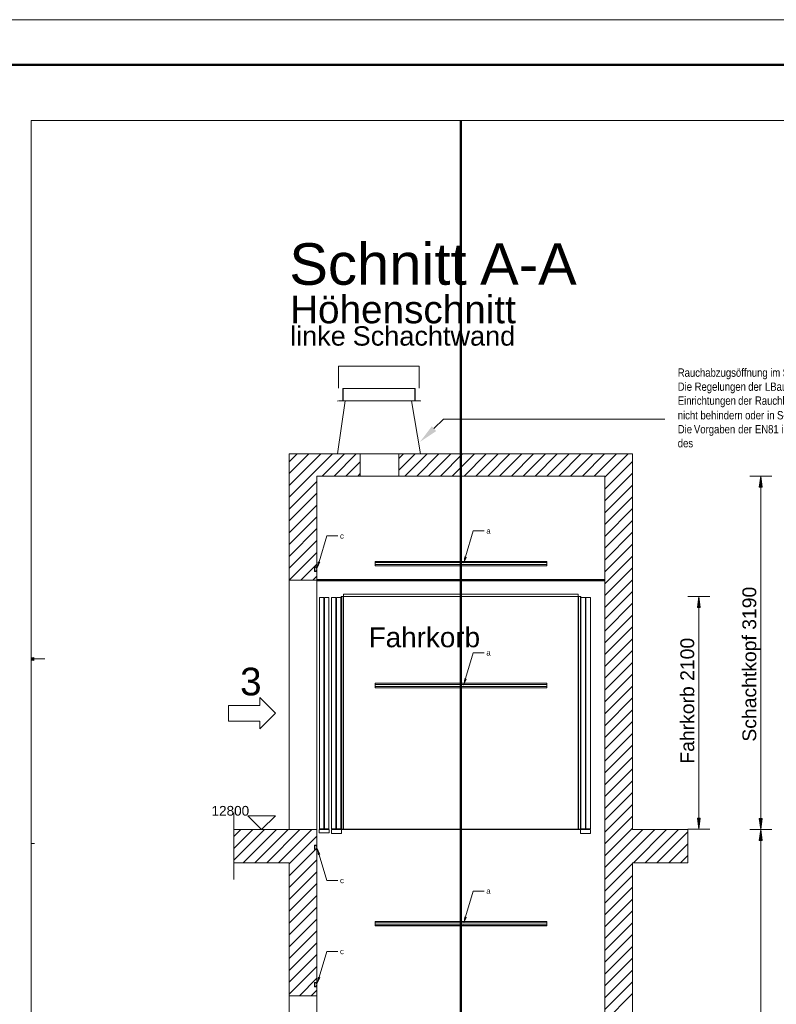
# Model space of a CAD drawing. Extents: x 244 to 994, y 7 to 427.
# Tile 23 of 35: x 483 to 574, y 308 to 427. Entities that reach past the tile are written whole.
import ezdxf
from ezdxf.lldxf.tags import DXFTag

# ---------------------------------------------------------------- set-up
doc = ezdxf.new("R2010")
doc.units = 0
doc.layers.get('0').update_dxf_attribs({"lineweight": 5})
for name, color, linetype, lineweight, true_color in [('4', 9, 'STRICHPUNKT2', 5, 0x808080), ('7', 6, 'ACAD_ISO10W100', 5, 0xff00ff), ('8_Schraffur', 9, 'Continuous', 5, 0x808080), ('9_Bem', 5, 'Continuous', 5, 0x0000ff), ('Mittellinie', 9, 'STRICHPUNKT2', 5, 0x808080)]:
    doc.layers.add(name, color=color, linetype=linetype, lineweight=lineweight, true_color=true_color)
for name, color, linetype, lineweight in [('9', 7, 'Continuous', 5), ('iwb_Rahmen', 7, 'Continuous', 50), ('Technik-mittel', 7, 'Continuous', 13)]:
    doc.layers.add(name, color=color, linetype=linetype, lineweight=lineweight)
doc.layers.add('_3d_View_', color=7, linetype='Continuous')
doc.layers.add('X_Geometrie', color=3, linetype='Continuous', lineweight=50, true_color=0x00ff00, plot=False)
doc.styles.get("Standard").update_dxf_attribs({"font": 'arial.ttf'})
tags = doc.linetypes.add('ACAD_ISO10W100', pattern=[18.5, 12, -3, 0.5, -3]).pattern_tags.tags
tags[10:11] = [DXFTag(74, 4), DXFTag(75, 0), DXFTag(340, '0'), DXFTag(46, 1.0), DXFTag(50, 0.0), DXFTag(44, 0.0), DXFTag(45, 0.0)]
tags[8:9] = [DXFTag(74, 4), DXFTag(75, 0), DXFTag(340, '0'), DXFTag(46, 1.0), DXFTag(50, 0.0), DXFTag(44, 0.0), DXFTag(45, 0.0)]
tags[6:7] = [DXFTag(74, 4), DXFTag(75, 0), DXFTag(340, '0'), DXFTag(46, 1.0), DXFTag(50, 0.0), DXFTag(44, 0.0), DXFTag(45, 0.0)]
tags[4:5] = [DXFTag(74, 4), DXFTag(75, 0), DXFTag(340, '0'), DXFTag(46, 1.0), DXFTag(50, 0.0), DXFTag(44, 0.0), DXFTag(45, 0.0)]
tags = doc.linetypes.add('fein_strichliert', pattern=[4, 1, -2, 1]).pattern_tags.tags
tags[8:9] = [DXFTag(74, 4), DXFTag(75, 0), DXFTag(340, '0'), DXFTag(46, 0.0), DXFTag(50, 0.0), DXFTag(44, 0.0), DXFTag(45, 0.0)]
tags[6:7] = [DXFTag(74, 4), DXFTag(75, 0), DXFTag(340, '0'), DXFTag(46, 0.0), DXFTag(50, 0.0), DXFTag(44, 0.0), DXFTag(45, 0.0)]
tags[4:5] = [DXFTag(74, 4), DXFTag(75, 0), DXFTag(340, '0'), DXFTag(46, 0.0), DXFTag(50, 0.0), DXFTag(44, 0.0), DXFTag(45, 0.0)]
tags = doc.linetypes.add('STRICHPUNKT2', pattern=[12.7, 6.35, -3.175, 0, -3.175]).pattern_tags.tags
tags[10:11] = [DXFTag(74, 4), DXFTag(75, 0), DXFTag(340, '0'), DXFTag(46, 0.0), DXFTag(50, 0.0), DXFTag(44, 0.0), DXFTag(45, 0.0)]
tags[8:9] = [DXFTag(74, 4), DXFTag(75, 0), DXFTag(340, '0'), DXFTag(46, 0.0), DXFTag(50, 0.0), DXFTag(44, 0.0), DXFTag(45, 0.0)]
tags[6:7] = [DXFTag(74, 4), DXFTag(75, 0), DXFTag(340, '0'), DXFTag(46, 0.0), DXFTag(50, 0.0), DXFTag(44, 0.0), DXFTag(45, 0.0)]
tags[4:5] = [DXFTag(74, 4), DXFTag(75, 0), DXFTag(340, '0'), DXFTag(46, 0.0), DXFTag(50, 0.0), DXFTag(44, 0.0), DXFTag(45, 0.0)]

# ---------------------------------------------------------------- blocks, each defined once
blk = doc.blocks.new('Schraffur-A05LDZLLBH', base_point=(508.86, 309.34))
at = {"color": 0, "lineweight": -2}
for p, q in [((508.86, 325.65), (512.55, 329.34)), ((508.86, 328.5), (509.71, 329.34)), ((511.4, 325.34), (515.4, 329.34)), ((514.25, 325.34), (518.25, 329.34)), ((515.53, 323.77), (518.69, 326.94)), ((515.53, 320.93), (518.86, 324.26)), ((515.53, 318.08), (518.86, 321.41)), ((515.53, 315.23), (518.86, 318.57)), ((515.53, 312.39), (518.86, 315.72)), ((515.53, 309.54), (518.86, 312.87)), ((518.18, 309.34), (518.86, 310.02))]:
    blk.add_line(p, q, dxfattribs=at)
at = {"color": 0, "linetype": 'fein_strichliert', "lineweight": -2, "ltscale": 0.13}
for p, q in [((508.86, 327.07), (511.13, 329.34)), ((509.98, 325.34), (513.98, 329.34)), ((512.82, 325.34), (516.82, 329.34)), ((515.53, 325.2), (518.86, 328.53)), ((515.53, 322.35), (518.86, 325.68)), ((515.53, 319.5), (518.86, 322.84)), ((515.53, 316.66), (518.86, 319.99)), ((515.53, 313.81), (518.86, 317.14)), ((515.53, 310.96), (518.86, 314.3)), ((516.76, 309.34), (518.86, 311.45))]:
    blk.add_line(p, q, dxfattribs=at)
blk = doc.blocks.new('Schraffur-A05LDZLNBH', base_point=(515.53, 359.34))
at = {"color": 0, "lineweight": -2}
for p, q in [((515.53, 369.33), (520.74, 374.54)), ((515.53, 372.18), (517.89, 374.54)), ((520.92, 371.88), (523.59, 374.54)), ((523.77, 371.88), (524.06, 372.17)), ((515.53, 366.48), (518.86, 369.82)), ((515.53, 363.64), (518.86, 366.97)), ((515.53, 360.79), (518.86, 364.12)), ((516.93, 359.34), (518.86, 361.28))]:
    blk.add_line(p, q, dxfattribs=at)
at = {"color": 0, "linetype": 'fein_strichliert', "lineweight": -2, "ltscale": 0.13}
for p, q in [((515.53, 370.75), (519.31, 374.54)), ((515.53, 373.6), (516.47, 374.54)), ((519.5, 371.88), (522.16, 374.54)), ((522.34, 371.88), (524.06, 373.59)), ((515.53, 367.91), (518.86, 371.24)), ((515.53, 365.06), (518.86, 368.39)), ((515.53, 362.21), (518.86, 365.55)), ((515.53, 359.37), (518.86, 362.7)), ((518.35, 359.34), (518.86, 359.85))]:
    blk.add_line(p, q, dxfattribs=at)
blk = doc.blocks.new('Schraffur-A05LDZLPBH', base_point=(528.73, 252.68))
at = {"color": 0, "linetype": 'fein_strichliert', "lineweight": -2, "ltscale": 0.13}
for p, q in [((528.73, 372.57), (530.7, 374.54)), ((530.88, 371.88), (533.55, 374.54)), ((533.73, 371.88), (536.4, 374.54)), ((536.58, 371.88), (539.25, 374.54)), ((539.43, 371.88), (542.09, 374.54)), ((542.27, 371.88), (544.94, 374.54)), ((545.12, 371.88), (547.79, 374.54)), ((547.97, 371.88), (550.64, 374.54)), ((550.82, 371.88), (553.48, 374.54)), ((553.53, 371.74), (556.33, 374.54)), ((553.53, 368.89), (556.86, 372.23)), ((553.53, 366.05), (556.86, 369.38)), ((553.53, 363.2), (556.86, 366.53)), ((553.53, 360.35), (556.86, 363.68)), ((553.53, 357.5), (556.86, 360.84)), ((553.53, 354.66), (556.86, 357.99)), ((553.53, 351.81), (556.86, 355.14)), ((553.53, 348.96), (556.86, 352.3)), ((553.53, 346.11), (556.86, 349.45)), ((553.53, 343.27), (556.86, 346.6)), ((553.53, 340.42), (556.86, 343.75)), ((553.53, 337.57), (556.86, 340.91)), ((553.53, 334.73), (556.86, 338.06)), ((553.53, 331.88), (556.86, 335.21)), ((553.53, 329.03), (556.86, 332.36)), ((553.53, 326.18), (556.86, 329.52)), ((553.53, 323.34), (559.53, 329.34)), ((558.38, 325.34), (562.38, 329.34)), ((561.23, 325.34), (563.53, 327.64)), ((553.53, 320.49), (556.86, 323.82)), ((553.53, 317.64), (556.86, 320.98)), ((553.53, 314.79), (556.86, 318.13)), ((553.53, 311.95), (556.86, 315.28)), ((553.53, 309.1), (556.86, 312.43)), ((553.53, 306.25), (556.86, 309.59))]:
    blk.add_line(p, q, dxfattribs=at)
at = {"color": 0, "lineweight": -2}
for p, q in [((528.73, 373.99), (529.28, 374.54)), ((529.46, 371.88), (532.13, 374.54)), ((532.31, 371.88), (534.98, 374.54)), ((535.16, 371.88), (537.82, 374.54)), ((538, 371.88), (540.67, 374.54)), ((540.85, 371.88), (543.52, 374.54)), ((543.7, 371.88), (546.36, 374.54)), ((546.54, 371.88), (549.21, 374.54)), ((549.39, 371.88), (552.06, 374.54)), ((552.24, 371.88), (554.91, 374.54)), ((553.53, 370.32), (556.86, 373.65)), ((553.53, 367.47), (556.86, 370.8)), ((553.53, 364.62), (556.86, 367.96)), ((553.53, 361.77), (556.86, 365.11)), ((553.53, 358.93), (556.86, 362.26)), ((553.53, 356.08), (556.86, 359.41)), ((553.53, 353.23), (556.86, 356.57)), ((553.53, 350.39), (556.86, 353.72)), ((553.53, 347.54), (556.86, 350.87)), ((553.53, 344.69), (556.86, 348.02)), ((553.53, 341.84), (556.86, 345.18)), ((553.53, 339), (556.86, 342.33)), ((553.53, 336.15), (556.86, 339.48)), ((553.53, 333.3), (556.86, 336.64)), ((553.53, 330.45), (556.86, 333.79)), ((553.53, 327.61), (556.86, 330.94)), ((553.53, 324.76), (558.11, 329.34)), ((556.96, 325.34), (560.96, 329.34)), ((559.8, 325.34), (563.53, 329.07)), ((562.65, 325.34), (563.53, 326.22)), ((553.53, 321.91), (556.86, 325.25)), ((553.53, 319.07), (556.86, 322.4)), ((553.53, 316.22), (556.86, 319.55)), ((553.53, 313.37), (556.86, 316.7)), ((553.53, 310.52), (556.86, 313.86)), ((553.53, 307.68), (556.86, 311.01))]:
    blk.add_line(p, q, dxfattribs=at)
blk = doc.blocks.new('MText-A05LDZLVBH', base_point=(515.63, 387.58))
at = {"color": 0, "linetype": 'ByBlock', "lineweight": -2, "ltscale": 0.13, "char_height": 2.3333, "attachment_point": 1}
for s, insert in [('{\\fArial Unicode MS;linke}', (515.63, 389.91)), ('{\\fArial Unicode MS;Schachtwand}', (523.16, 389.91))]:
    blk.add_mtext(s, dxfattribs=dict(at, insert=insert))
blk = doc.blocks.new('MText-A05LDZLXBH', base_point=(562.3, 375.34))
at = {"color": 0, "linetype": 'ByBlock', "lineweight": -2, "ltscale": 0.13, "char_height": 1, "attachment_point": 1}
for s, insert in [('{\\fArial Narrow;Rauchabzugsöffnung}', (562.3, 384.83)), ('{\\fArial Narrow;im}', (573.43, 384.83)), ('{\\fArial Narrow;Schachtkopf}', (574.93, 384.83)), ('{\\fArial Narrow;direkt}', (581.54, 384.83)), ('{\\fArial Narrow;ins}', (584.7, 384.83)), ('{\\fArial Narrow;Freie}', (586.5, 384.83)), ('{\\fArial Narrow;führend.}', (589.34, 384.83)), ('{\\fArial Narrow;Die}', (562.3, 383.14)), ('{\\fArial Narrow;Regelungen}', (564.33, 383.14)), ('{\\fArial Narrow;der}', (570.78, 383.14)), ('{\\fArial Narrow;LBauO}', (572.8, 383.14)), ('{\\fArial Narrow;sind}', (576.64, 383.14)), ('{\\fArial Narrow;zu}', (579.04, 383.14)), ('{\\fArial Narrow;beachten.}', (580.62, 383.14)), ('{\\fArial Narrow;dürfen}', (578.55, 381.46)), ('{\\fArial Narrow;Aufzugsbetrieb}', (584.3, 381.46)), ('{\\fArial Narrow;Einrichtungen}', (562.3, 381.46)), ('{\\fArial Narrow;der}', (569.57, 381.46)), ('{\\fArial Narrow;Rauchklappe}', (571.59, 381.46)), ('{\\fArial Narrow;den}', (582.11, 381.46)), ('{\\fArial Narrow;nicht}', (562.3, 379.7)), ('{\\fArial Narrow;behindern}', (565.03, 379.7)), ('{\\fArial Narrow;oder}', (570.41, 379.7)), ('{\\fArial Narrow;in}', (573.06, 379.7)), ('{\\fArial Narrow;Schutzräume}', (574.25, 379.7)), ('{\\fArial Narrow;nach}', (581.34, 379.7)), ('{\\fArial Narrow;EN81}', (584.15, 379.7)), ('{\\fArial Narrow;hineinragen.}', (587.32, 379.7)), ('{\\fArial Narrow;Die}', (562.3, 378.02)), ('{\\fArial Narrow;Vorgaben}', (564.25, 378.02)), ('{\\fArial Narrow;der}', (569.57, 378.02)), ('{\\fArial Narrow;EN81}', (571.59, 378.02)), ('{\\fArial Narrow;in}', (574.76, 378.02)), ('{\\fArial Narrow;Bezug}', (575.98, 378.02)), ('{\\fArial Narrow;auf}', (579.5, 378.02)), ('{\\fArial Narrow;Be-}', (581.46, 378.02)), ('{\\fArial Narrow;und}', (583.55, 378.02)), ('{\\fArial Narrow;Entlüftung}', (585.79, 378.02)), ('{\\fArial Narrow;des}', (562.3, 376.34))]:
    blk.add_mtext(s, dxfattribs=dict(at, insert=insert))
blk = doc.blocks.new('MText-A05LDZLZBH', base_point=(515.53, 394.9))
at = {"color": 0, "linetype": 'ByBlock', "lineweight": -2, "ltscale": 0.13, "char_height": 5, "attachment_point": 1}
for s, insert in [('{\\fArial Unicode MS;Schnitt}', (515.53, 399.9)), ('{\\fArial Unicode MS;A-A}', (538.5, 399.9))]:
    blk.add_mtext(s, dxfattribs=dict(at, insert=insert))
blk = doc.blocks.new('MText-A05LDZM5BH', base_point=(515.63, 390.26))
at = {"color": 0, "linetype": 'ByBlock', "lineweight": -2, "ltscale": 0.13, "insert": (515.63, 393.6), "char_height": 3.3333, "attachment_point": 1}
blk.add_mtext('{\\fArial Unicode MS;Höhenschnitt}', dxfattribs=at)
blk = doc.blocks.new('MText-A05LDZN9BH', base_point=(521.64, 314.35))
at = {"color": 0, "linetype": 'ByBlock', "lineweight": -2, "ltscale": 0.13, "insert": (521.64, 315.01), "char_height": 0.6667, "attachment_point": 1}
blk.add_mtext('{\\fArial Unicode MS;c}', dxfattribs=at)
blk = doc.blocks.new('Blockreferenz-A05LDZNDBH', base_point=(518.55, 310.4))
at = {"color": 0, "linetype": 'ByBlock', "lineweight": -2, "ltscale": 0.13}
for p, q in [((518.86, 310.95), (518.55, 310.95)), ((518.55, 310.95), (518.55, 310.4)), ((518.57, 310.41), (518.57, 310.94)), ((518.57, 310.94), (518.86, 310.94)), ((518.6, 310.91), (518.6, 310.44)), ((518.83, 310.91), (518.6, 310.91)), ((518.78, 310.8), (518.83, 310.91)), ((518.86, 310.8), (518.78, 310.8)), ((518.78, 310.56), (518.86, 310.56)), ((518.83, 310.44), (518.78, 310.56)), ((518.86, 310.95), (518.86, 310.94)), ((518.86, 310.94), (518.86, 310.8)), ((518.86, 310.8), (518.86, 310.56)), ((518.86, 310.56), (518.86, 310.41)), ((518.55, 310.4), (518.86, 310.4)), ((518.86, 310.41), (518.57, 310.41)), ((518.6, 310.44), (518.83, 310.44)), ((518.86, 310.41), (518.86, 310.4))]:
    blk.add_line(p, q, dxfattribs=at)
blk = doc.blocks.new('Blockreferenz-A05LDZNFBH', base_point=(506.17, 329.34))
at = {"color": 0, "linetype": 'ByBlock', "lineweight": -2, "ltscale": 0.13}
for p, q in [((513.86, 331.01), (510.53, 331.01)), ((510.53, 331.01), (512.19, 329.34)), ((512.19, 329.34), (513.86, 331.01))]:
    blk.add_line(p, q, dxfattribs=at)
at = {"color": 0, "lineweight": -2, "insert": (506.17, 332.18), "char_height": 1.1667, "attachment_point": 1}
blk.add_mtext('{\\fArial Unicode MS;12800}', dxfattribs=at)
blk = doc.blocks.new('Blockreferenz-A05LDZNHBH', base_point=(508.86, 323.34))
at = {"layer": '4', "linetype": 'STRICHPUNKT2', "lineweight": -2, "ltscale": 0.13}
blk.add_line((508.86, 331.34), (508.86, 323.34), dxfattribs=at)
blk = doc.blocks.new('Konstruktionshilfslinie-A05LDZNJBH', base_point=(536.19, 112.93))
at = {"color": 0, "linetype": 'ByBlock', "lineweight": -2, "ltscale": 0.5}
blk.add_line((536.19, 414.66), (536.19, 112.93), dxfattribs=at)
blk = doc.blocks.new('Blockreferenz-A05LDZNLBH', base_point=(521.77, 329.34))
at = {"color": 0, "linetype": 'ByBlock', "lineweight": -2, "ltscale": 0.13}
for p, q in [((521.77, 329.4), (521.77, 357.4)), ((521.77, 357.4), (521.81, 357.4)), ((521.81, 357.4), (521.81, 329.4)), ((521.81, 329.4), (521.81, 357.4)), ((521.81, 357.4), (522.03, 357.4)), ((522.03, 357.4), (522.03, 329.4)), ((522.03, 329.4), (522.03, 357.4)), ((522.03, 357.4), (522.07, 357.4)), ((522.07, 357.4), (522.07, 357.66)), ((522.07, 357.66), (550.33, 357.66)), ((522.07, 329.4), (522.07, 357.4)), ((522.07, 357.4), (522.07, 329.4)), ((550.58, 357.4), (522.07, 357.4)), ((550.31, 329.4), (550.31, 357.4)), ((550.31, 357.4), (550.35, 357.4)), ((550.33, 357.66), (550.33, 357.4)), ((550.35, 357.4), (550.35, 329.4)), ((550.35, 329.4), (550.35, 357.4)), ((550.58, 329.4), (550.58, 357.4)), ((550.58, 357.4), (550.62, 357.4)), ((550.58, 357.4), (550.58, 329.4)), ((550.62, 357.4), (550.62, 329.4)), ((550.62, 329.4), (550.62, 357.4)), ((550.58, 356.01), (550.58, 329.4)), ((521.81, 329.4), (521.77, 329.4)), ((521.79, 329.34), (521.79, 329.4)), ((521.79, 329.4), (522.05, 329.4)), ((522.05, 329.34), (521.79, 329.34)), ((522.03, 329.4), (521.81, 329.4)), ((522.07, 329.4), (522.03, 329.4)), ((522.05, 329.4), (522.05, 329.34)), ((522.05, 329.34), (522.05, 329.4)), ((522.05, 329.4), (550.6, 329.4)), ((550.6, 329.34), (522.05, 329.34)), ((524.01, 329.4), (522.07, 329.4)), ((550.35, 329.4), (550.31, 329.4)), ((550.33, 329.34), (550.33, 329.4)), ((550.62, 329.4), (550.58, 329.4)), ((550.6, 329.4), (550.6, 329.34)), ((550.6, 329.34), (550.6, 329.4))]:
    blk.add_line(p, q, dxfattribs=at)
blk = doc.blocks.new('Blockreferenz-A05LDZNNBH', base_point=(519.13, 328.94))
at = {"color": 0, "linetype": 'ByBlock', "lineweight": -2, "ltscale": 0.13}
for p, q in [((519.18, 329.41), (519.18, 357.28)), ((519.18, 357.28), (519.71, 357.28)), ((519.71, 357.28), (519.71, 329.41)), ((519.77, 329.41), (519.77, 357.28)), ((519.77, 357.28), (520.3, 357.28)), ((520.3, 357.28), (520.3, 329.41)), ((519.13, 328.94), (519.13, 329.34)), ((519.13, 329.34), (520.34, 329.34)), ((520.34, 328.94), (519.13, 328.94)), ((519.71, 329.41), (519.18, 329.41)), ((520.3, 329.41), (519.77, 329.41)), ((520.34, 329.34), (520.34, 328.94))]:
    blk.add_line(p, q, dxfattribs=at)
blk = doc.blocks.new('Blockreferenz-A05LDZNPBH', base_point=(520.61, 328.88))
at = {"color": 0, "linetype": 'ByBlock', "lineweight": -2, "ltscale": 0.13}
for p, q in [((520.61, 329.41), (520.61, 357.28)), ((520.61, 357.28), (521.14, 357.28)), ((521.14, 357.28), (521.14, 329.41)), ((521.21, 329.41), (521.21, 357.28)), ((521.21, 357.28), (521.74, 357.28)), ((521.74, 357.28), (521.74, 329.41)), ((521.14, 329.41), (520.61, 329.41)), ((520.61, 328.88), (520.61, 329.34)), ((520.61, 329.34), (521.81, 329.34)), ((521.81, 328.88), (520.61, 328.88)), ((521.74, 329.41), (521.21, 329.41)), ((521.81, 329.34), (521.81, 328.88))]:
    blk.add_line(p, q, dxfattribs=at)
blk = doc.blocks.new('Blockreferenz-A05LDZP3BH', base_point=(550.58, 328.88))
at = {"color": 0, "linetype": 'ByBlock', "lineweight": -2, "ltscale": 0.13}
for p, q in [((551.18, 357.28), (550.65, 357.28)), ((550.65, 357.28), (550.65, 329.41)), ((551.18, 329.41), (551.18, 357.28)), ((551.78, 357.28), (551.25, 357.28)), ((551.25, 357.28), (551.25, 329.41)), ((551.78, 329.41), (551.78, 357.28)), ((551.78, 329.34), (550.58, 329.34)), ((550.58, 329.34), (550.58, 328.88)), ((550.58, 328.88), (551.78, 328.88)), ((550.65, 329.41), (551.18, 329.41)), ((551.25, 329.41), (551.78, 329.41)), ((551.78, 328.88), (551.78, 329.34))]:
    blk.add_line(p, q, dxfattribs=at)
blk = doc.blocks.new('MText-A05LDZP5BH', base_point=(539.26, 321.61))
at = {"color": 0, "linetype": 'ByBlock', "lineweight": -2, "ltscale": 0.13, "insert": (539.26, 322.28), "char_height": 0.6667, "attachment_point": 1}
blk.add_mtext('{\\fArial Unicode MS;a}', dxfattribs=at)
blk = doc.blocks.new('Blockreferenz-A05LDZP7BH', base_point=(525.86, 317.74))
at = {"color": 0, "linetype": 'ByBlock', "lineweight": -2, "ltscale": 0.13}
for p, q in [((525.86, 318.13), (525.86, 318.28)), ((525.86, 318.28), (546.53, 318.28)), ((525.86, 317.89), (525.86, 318.13)), ((546.53, 318.13), (525.86, 318.13)), ((525.86, 317.74), (525.86, 317.89)), ((525.86, 317.89), (546.53, 317.89)), ((546.53, 317.74), (525.86, 317.74)), ((546.53, 318.28), (546.53, 318.13)), ((546.53, 318.13), (546.53, 317.89)), ((546.53, 317.89), (546.53, 317.74))]:
    blk.add_line(p, q, dxfattribs=at)
blk = doc.blocks.new('MText-A05LDZP9BH', base_point=(539.26, 350.28))
at = {"color": 0, "linetype": 'ByBlock', "lineweight": -2, "ltscale": 0.13, "insert": (539.26, 350.95), "char_height": 0.6667, "attachment_point": 1}
blk.add_mtext('{\\fArial Unicode MS;a}', dxfattribs=at)
blk = doc.blocks.new('Blockreferenz-A05LDZPBBH', base_point=(525.86, 346.41))
at = {"color": 0, "linetype": 'ByBlock', "lineweight": -2, "ltscale": 0.13}
for p, q in [((525.86, 346.8), (525.86, 346.94)), ((525.86, 346.94), (546.53, 346.94)), ((525.86, 346.55), (525.86, 346.8)), ((546.53, 346.8), (525.86, 346.8)), ((525.86, 346.41), (525.86, 346.55)), ((525.86, 346.55), (546.53, 346.55)), ((546.53, 346.41), (525.86, 346.41)), ((546.53, 346.94), (546.53, 346.8)), ((546.53, 346.8), (546.53, 346.55)), ((546.53, 346.55), (546.53, 346.41))]:
    blk.add_line(p, q, dxfattribs=at)
blk = doc.blocks.new('MText-A05LDZPDBH', base_point=(539.26, 364.95))
at = {"color": 0, "linetype": 'ByBlock', "lineweight": -2, "ltscale": 0.13, "insert": (539.26, 365.61), "char_height": 0.6667, "attachment_point": 1}
blk.add_mtext('{\\fArial Unicode MS;a}', dxfattribs=at)
blk = doc.blocks.new('Blockreferenz-A05LDZPFBH', base_point=(525.86, 361.08))
at = {"color": 0, "linetype": 'ByBlock', "lineweight": -2, "ltscale": 0.13}
for p, q in [((525.86, 361.47), (525.86, 361.61)), ((525.86, 361.61), (546.53, 361.61)), ((525.86, 361.22), (525.86, 361.47)), ((546.53, 361.47), (525.86, 361.47)), ((546.53, 361.61), (546.53, 361.47)), ((546.53, 361.47), (546.53, 361.22)), ((525.86, 361.08), (525.86, 361.22)), ((525.86, 361.22), (546.53, 361.22)), ((546.53, 361.08), (525.86, 361.08)), ((546.53, 361.22), (546.53, 361.08))]:
    blk.add_line(p, q, dxfattribs=at)
blk = doc.blocks.new('MText-A05LDZPHBH', base_point=(521.64, 364.35))
at = {"color": 0, "linetype": 'ByBlock', "lineweight": -2, "ltscale": 0.13, "insert": (521.64, 365.01), "char_height": 0.6667, "attachment_point": 1}
blk.add_mtext('{\\fArial Unicode MS;c}', dxfattribs=at)
blk = doc.blocks.new('Blockreferenz-A05LDZPJBH', base_point=(518.55, 360.4))
at = {"color": 0, "linetype": 'ByBlock', "lineweight": -2, "ltscale": 0.13}
for p, q in [((518.86, 360.95), (518.55, 360.95)), ((518.55, 360.95), (518.55, 360.4)), ((518.55, 360.4), (518.86, 360.4)), ((518.57, 360.41), (518.57, 360.94)), ((518.57, 360.94), (518.86, 360.94)), ((518.86, 360.41), (518.57, 360.41)), ((518.6, 360.91), (518.6, 360.44)), ((518.83, 360.91), (518.6, 360.91)), ((518.6, 360.44), (518.83, 360.44)), ((518.78, 360.8), (518.83, 360.91)), ((518.86, 360.8), (518.78, 360.8)), ((518.78, 360.56), (518.86, 360.56)), ((518.83, 360.44), (518.78, 360.56)), ((518.86, 360.95), (518.86, 360.94)), ((518.86, 360.94), (518.86, 360.8)), ((518.86, 360.8), (518.86, 360.56)), ((518.86, 360.56), (518.86, 360.41)), ((518.86, 360.41), (518.86, 360.4))]:
    blk.add_line(p, q, dxfattribs=at)
blk = doc.blocks.new('MText-A05LDZPLBH', base_point=(521.64, 322.88))
at = {"color": 0, "linetype": 'ByBlock', "lineweight": -2, "ltscale": 0.13, "insert": (521.64, 323.55), "char_height": 0.6667, "attachment_point": 1}
blk.add_mtext('{\\fArial Unicode MS;c}', dxfattribs=at)
blk = doc.blocks.new('Blockreferenz-A05LDZPNBH', base_point=(518.55, 326.94))
at = {"color": 0, "linetype": 'ByBlock', "lineweight": -2, "ltscale": 0.13}
for p, q in [((518.86, 327.48), (518.55, 327.48)), ((518.55, 327.48), (518.55, 326.94)), ((518.57, 326.94), (518.57, 327.48)), ((518.57, 327.48), (518.86, 327.48)), ((518.6, 327.44), (518.6, 326.98)), ((518.83, 327.44), (518.6, 327.44)), ((518.78, 327.33), (518.83, 327.44)), ((518.86, 327.33), (518.78, 327.33)), ((518.78, 327.09), (518.86, 327.09)), ((518.83, 326.98), (518.78, 327.09)), ((518.86, 327.48), (518.86, 327.48)), ((518.86, 327.48), (518.86, 327.33)), ((518.86, 327.33), (518.86, 327.09)), ((518.86, 327.09), (518.86, 326.94)), ((518.55, 326.94), (518.86, 326.94)), ((518.86, 326.94), (518.57, 326.94)), ((518.6, 326.98), (518.83, 326.98)), ((518.86, 326.94), (518.86, 326.94))]:
    blk.add_line(p, q, dxfattribs=at)
blk = doc.blocks.new('Einzeiliger Text-A05LDZT1BH', base_point=(509.61, 345.48))
at = {"color": 0, "lineweight": -2, "insert": (509.61, 348.82), "char_height": 3.3333, "attachment_point": 1}
blk.add_mtext('{\\fArial Unicode MS;3}', dxfattribs=at)
blk = doc.blocks.new('Blockreferenz-A05LDZT3BH', base_point=(508.23, 341.47))
at = {"color": 0, "linetype": 'ByBlock', "lineweight": -2, "ltscale": 0.13}
for p, q in [((511.99, 344.28), (511.99, 345.22)), ((513.86, 343.34), (511.99, 345.22)), ((508.23, 342.4), (508.23, 344.28)), ((511.99, 344.28), (508.23, 344.28)), ((513.86, 343.34), (511.99, 341.47)), ((511.99, 342.4), (508.23, 342.4)), ((511.99, 342.4), (511.99, 341.47))]:
    blk.add_line(p, q, dxfattribs=at)
blk = doc.blocks.new('Blockreferenz-A05LDZTDBH', base_point=(484.47, 327.68))
at = {"layer": '7', "linetype": 'ACAD_ISO10W100', "lineweight": -2, "ltscale": 0.13}
blk.add_line((484.47, 327.68), (484.84, 327.68), dxfattribs=at)
blk = doc.blocks.new('Polygon-A05LDZV3BH', base_point=(572.12, 328.02))
at = {"color": 0, "linetype": 'ByBlock', "lineweight": -2, "ltscale": 0.13}
blk.add_solid([(572.3, 329.34), (572.47, 328.02), (572.12, 328.02)], dxfattribs=at)
blk = doc.blocks.new('Polygon-A05LDZVXBH', base_point=(572.12, 329.34))
at = {"color": 0, "linetype": 'ByBlock', "lineweight": -2, "ltscale": 0.13}
blk.add_solid([(572.3, 329.34), (572.12, 330.66), (572.47, 330.66)], dxfattribs=at)
blk = doc.blocks.new('Polygon-A05LDZVZBH', base_point=(564.66, 356.07))
at = {"color": 0, "linetype": 'ByBlock', "lineweight": -2, "ltscale": 0.13}
blk.add_solid([(564.83, 357.4), (565.01, 356.07), (564.66, 356.07)], dxfattribs=at)
blk = doc.blocks.new('Polygon-A05LDZW3BH', base_point=(564.66, 329.4))
at = {"color": 0, "linetype": 'ByBlock', "lineweight": -2, "ltscale": 0.13}
blk.add_solid([(564.83, 329.4), (564.66, 330.72), (565.01, 330.72)], dxfattribs=at)
blk = doc.blocks.new('Polygon-A05LDZW5BH', base_point=(572.12, 370.55))
at = {"color": 0, "linetype": 'ByBlock', "lineweight": -2, "ltscale": 0.13}
blk.add_solid([(572.3, 371.88), (572.47, 370.55), (572.12, 370.55)], dxfattribs=at)
blk = doc.blocks.new('Polygon-A05LDZXFBH', base_point=(483.44, 349.7))
at = {"color": 0, "linetype": 'ByBlock', "lineweight": -2, "ltscale": 0.13}
for points in [[(484.47, 350), (484.76, 350.04), (484.76, 349.7)], [(484.47, 350), (484.76, 349.7), (484.47, 349.74)]]:
    blk.add_solid(points, dxfattribs=at)
blk = doc.blocks.new('3D-Ansicht-Rahmen-A05LDZXLBH', base_point=(484.47, 112.93))
at = {"color": 0, "linetype": 'ByBlock', "lineweight": -2, "ltscale": 0.13}
for p, q in [((484.47, 112.93), (484.47, 414.66)), ((484.47, 414.66), (663.19, 414.66))]:
    blk.add_line(p, q, dxfattribs=at)

msp = doc.modelspace()

# ---------------------------------------------------------------- linework, layer by layer
at = {"ltscale": 0.13}
for p, q in [((521.97, 382.41), (522.01, 382.41)), ((521.97, 380.94), (521.97, 382.41)), ((522.01, 382.41), (530.69, 382.41)), ((522.01, 380.94), (522.01, 382.41)), ((527.34, 382.41), (527.38, 382.41)), ((530.65, 382.41), (530.65, 380.94)), ((530.69, 382.41), (530.69, 380.94)), ((521.34, 380.9), (521.34, 380.94)), ((522.25, 380.94), (521.34, 374.54)), ((530.26, 380.94), (531.31, 374.54)), ((531.31, 380.94), (531.31, 380.9)), ((515.53, 374.54), (524.06, 374.54)), ((515.53, 359.34), (515.53, 374.54)), ((524.06, 371.88), (524.06, 374.54)), ((528.73, 374.54), (524.06, 374.54)), ((528.73, 371.88), (528.73, 374.54)), ((528.73, 374.54), (556.86, 374.54)), ((556.86, 374.54), (556.86, 329.34)), ((524.06, 371.88), (518.86, 371.88)), ((518.86, 371.88), (518.86, 359.34)), ((528.73, 371.88), (524.06, 371.88)), ((553.53, 371.88), (528.73, 371.88)), ((553.53, 138.68), (553.53, 371.88)), ((536.76, 362.17), (537.67, 365.27)), ((537.67, 365.27), (539.01, 365.27)), ((519.12, 361.57), (520.04, 364.68)), ((520.04, 364.68), (521.37, 364.68)), ((515.53, 329.34), (515.53, 359.34)), ((518.86, 359.34), (515.53, 359.34)), ((518.86, 359.34), (518.86, 329.34)), ((536.76, 347.5), (537.67, 350.61)), ((537.67, 350.61), (539.01, 350.61)), ((508.86, 329.34), (518.86, 329.34)), ((518.86, 329.34), (518.86, 309.34)), ((556.86, 329.34), (563.53, 329.34)), ((563.53, 329.34), (563.53, 325.34)), ((519.12, 326.31), (520.04, 323.21)), ((515.53, 325.34), (508.86, 325.34)), ((515.53, 309.34), (515.53, 325.34)), ((556.86, 325.34), (556.86, 279.34)), ((563.53, 325.34), (556.86, 325.34)), ((520.04, 323.21), (521.37, 323.21)), ((536.76, 318.84), (537.67, 321.94)), ((537.67, 321.94), (539.01, 321.94)), ((519.12, 311.57), (520.04, 314.68)), ((520.04, 314.68), (521.37, 314.68)), ((515.53, 279.34), (515.53, 309.34)), ((518.86, 309.34), (515.53, 309.34)), ((518.86, 309.34), (518.86, 279.34))]:
    msp.add_line(p, q, dxfattribs=at)
for points in [[(518.86, 360.68), (519.27, 361.53), (518.98, 361.61)], [(536.5, 361.27), (536.91, 362.13), (536.61, 362.21)], [(536.5, 346.61), (536.91, 347.46), (536.61, 347.55)], [(518.86, 327.21), (519.27, 326.36), (518.98, 326.27)], [(536.5, 317.94), (536.91, 318.79), (536.61, 318.88)], [(518.86, 310.68), (519.27, 311.53), (518.98, 311.61)]]:
    msp.add_solid(points, dxfattribs=at)
at = {"layer": '9', "color": 1, "lineweight": 5, "ltscale": 0.13, "true_color": 0xff0000}
for p, q in [((573.63, 371.88), (570.97, 371.88)), ((572.12, 370.55), (572.3, 371.88)), ((572.3, 371.88), (572.3, 329.34)), ((572.3, 371.88), (572.47, 370.55)), ((572.47, 370.55), (572.12, 370.55)), ((566.17, 357.4), (563.5, 357.4)), ((564.66, 356.07), (564.83, 357.4)), ((564.83, 329.4), (564.83, 357.4)), ((564.83, 357.4), (565.01, 356.07)), ((565.01, 356.07), (564.66, 356.07)), ((564.66, 330.72), (565.01, 330.72)), ((564.83, 329.4), (564.66, 330.72)), ((565.01, 330.72), (564.83, 329.4)), ((572.3, 329.34), (572.12, 330.66)), ((572.12, 330.66), (572.47, 330.66)), ((572.47, 330.66), (572.3, 329.34)), ((566.17, 329.4), (563.5, 329.4)), ((573.63, 329.34), (570.97, 329.34)), ((573.63, 329.34), (570.97, 329.34)), ((572.12, 328.02), (572.3, 329.34)), ((572.3, 329.34), (572.3, 158.68)), ((572.3, 329.34), (572.47, 328.02)), ((572.47, 328.02), (572.12, 328.02))]:
    msp.add_line(p, q, dxfattribs=at)
at = {"layer": '9_Bem', "color": 1, "lineweight": 5, "ltscale": 0.13, "true_color": 0xff0000}
for p, q in [((484.47, 350), (484.76, 350.04)), ((484.47, 349.87), (486.09, 349.87)), ((484.76, 349.7), (484.47, 349.74)), ((484.76, 350.04), (484.76, 349.7))]:
    msp.add_line(p, q, dxfattribs=at)
at = {"layer": 'iwb_Rahmen', "color": 8, "lineweight": 18, "ltscale": 0.18, "true_color": 0x808080}
msp.add_line((244.07, 426.8), (994.07, 426.8), dxfattribs=at)
at = {"layer": 'iwb_Rahmen', "ltscale": 0.5}
msp.add_line((989.07, 421.38), (254.07, 421.38), dxfattribs=at)
at = {"layer": 'Mittellinie', "ltscale": 0.13}
for p, q in [((521.47, 382.44), (521.47, 385.11)), ((521.47, 385.11), (531.18, 385.11)), ((531.18, 385.11), (531.18, 382.44)), ((531.31, 380.94), (521.47, 380.94))]:
    msp.add_line(p, q, dxfattribs=at)
at = {"layer": 'Technik-mittel', "ltscale": 0.13}
for p in [(532.94, 377.61), (560.75, 378.71)]:
    msp.add_line(p, (534.11, 378.71), dxfattribs=at)
msp.add_solid([(531.26, 375.98), (532.69, 377.87), (533.22, 377.3)], dxfattribs=at)
at = {"layer": 'X_Geometrie', "ltscale": 0.5}
msp.add_line((518.86, 359.34), (553.53, 359.34), dxfattribs=at)

# ---------------------------------------------------------------- block references
at = {"ltscale": 0.13}
for name, p in [('MText-A05LDZLZBH', (515.53, 394.9)), ('MText-A05LDZM5BH', (515.63, 390.26)), ('MText-A05LDZLVBH', (515.63, 387.58)), ('MText-A05LDZLXBH', (562.3, 375.34)), ('MText-A05LDZPDBH', (539.26, 364.95)), ('MText-A05LDZPHBH', (521.64, 364.35)), ('Blockreferenz-A05LDZPFBH', (525.86, 361.08)), ('Blockreferenz-A05LDZPJBH', (518.55, 360.4)), ('Blockreferenz-A05LDZNNBH', (519.13, 328.94)), ('Blockreferenz-A05LDZNPBH', (520.61, 328.88)), ('Blockreferenz-A05LDZNLBH', (521.77, 329.34)), ('Blockreferenz-A05LDZP3BH', (550.58, 328.88)), ('MText-A05LDZP9BH', (539.26, 350.28)), ('Einzeiliger Text-A05LDZT1BH', (509.61, 345.48)), ('Blockreferenz-A05LDZPBBH', (525.86, 346.41)), ('Blockreferenz-A05LDZT3BH', (508.23, 341.47)), ('Blockreferenz-A05LDZNFBH', (506.17, 329.34)), ('Blockreferenz-A05LDZNHBH', (508.86, 323.34)), ('Blockreferenz-A05LDZTDBH', (484.47, 327.68)), ('Blockreferenz-A05LDZPNBH', (518.55, 326.94)), ('MText-A05LDZPLBH', (521.64, 322.88)), ('MText-A05LDZP5BH', (539.26, 321.61)), ('Blockreferenz-A05LDZP7BH', (525.86, 317.74)), ('MText-A05LDZN9BH', (521.64, 314.35)), ('Blockreferenz-A05LDZNDBH', (518.55, 310.4))]:
    msp.add_blockref(name, p, dxfattribs=at)
at = {"layer": '8_Schraffur', "color": 3, "ltscale": 0.13, "true_color": 0x00ff00}
for name, p in [('Schraffur-A05LDZLNBH', (515.53, 359.34)), ('Schraffur-A05LDZLPBH', (528.73, 252.68)), ('Schraffur-A05LDZLLBH', (508.86, 309.34))]:
    msp.add_blockref(name, p, dxfattribs=at)
at = {"layer": '9', "color": 1, "lineweight": 5, "ltscale": 0.13, "true_color": 0xff0000}
for name, p in [('Polygon-A05LDZW5BH', (572.12, 370.55)), ('Polygon-A05LDZVZBH', (564.66, 356.07)), ('Polygon-A05LDZW3BH', (564.66, 329.4)), ('Polygon-A05LDZVXBH', (572.12, 329.34)), ('Polygon-A05LDZV3BH', (572.12, 328.02))]:
    msp.add_blockref(name, p, dxfattribs=at)
at = {"layer": '9_Bem', "color": 1, "lineweight": 5, "ltscale": 0.13, "true_color": 0xff0000}
msp.add_blockref('Polygon-A05LDZXFBH', (483.44, 349.7), dxfattribs=at)
at = {"layer": '_3d_View_', "color": 7, "linetype": 'Continuous', "lineweight": 13}
msp.add_blockref('3D-Ansicht-Rahmen-A05LDZXLBH', (484.47, 112.93), dxfattribs=at)
at = {"layer": 'X_Geometrie', "ltscale": 0.5}
msp.add_blockref('Konstruktionshilfslinie-A05LDZNJBH', (536.19, 112.93), dxfattribs=at)

# ---------------------------------------------------------------- texts
at = {"ltscale": 0.13, "insert": (525.09, 353.68), "char_height": 2.4, "attachment_point": 1}
msp.add_mtext('{\\fArial;Fahrkorb}', dxfattribs=at)
at = {"layer": '9', "color": 5, "lineweight": 5, "ltscale": 0.13, "true_color": 0x0000ff, "char_height": 1.6667, "attachment_point": 1, "rotation": 90}
for s, insert in [('{\\fArial;Schachtkopf 3190}', (570.08, 339.92)), ('{\\fArial;Fahrkorb 2100}', (562.61, 337.27))]:
    msp.add_mtext(s, dxfattribs=dict(at, insert=insert))

doc.saveas('drawing.dxf')
